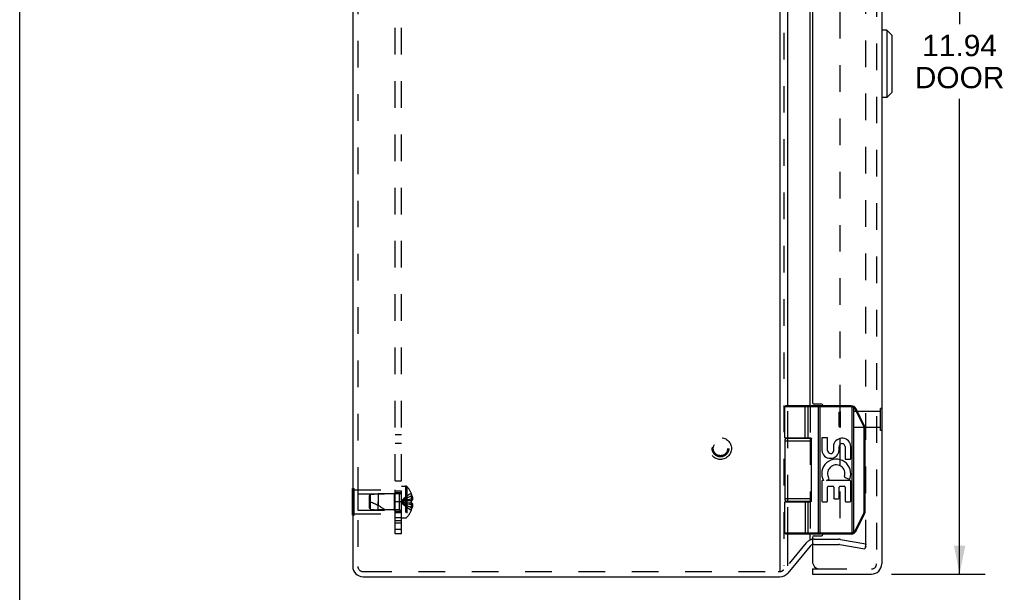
# Model space of a CAD drawing. Header units: inches. Extents: x 0 to 56.7, y 0 to 36.7.
# Tile 12 of 37: x 0 to 11.5, y 12.7 to 19.4. Entities that reach past the tile are written whole.
import ezdxf

# ---------------------------------------------------------------- set-up
doc = ezdxf.new("R2010")
doc.units = ezdxf.units.IN
doc.header["$LTSCALE"] = 3.116667
doc.header["$MEASUREMENT"] = 0
doc.linetypes.add('HIDDEN', pattern=[0.2, 0.1, -0.1])
doc.layers.get('0').update_dxf_attribs({"linetype": 'CONTINUOUS'})
for name, color, linetype in [('DEFAULT_2', 8, 'HIDDEN'), ('DIMENSIONS', 7, 'CONTINUOUS'), ('DOOR_ASSEMBLY', 7, 'CONTINUOUS'), ('SUBPANEL', 7, 'CONTINUOUS')]:
    doc.layers.add(name, color=color, linetype=linetype)
doc.styles.get("Standard").update_dxf_attribs({"font": 'arial.ttf'})
doc.dimstyles.new('DIMSTYLE_1', dxfattribs={"dimtxt": 0.25, "dimasz": 0.333333, "dimexe": 0.09, "dimexo": 0.07, "dimgap": 0.0375, "dimtad": 0, "dimtih": 1, "dimtoh": 1, "dimzin": 4, "dimdsep": 46, "dimtxsty": 'Standard', "dimblk": '_FILLED', "dimblk1": '_FILLED', "dimblk2": '_FILLED', "dimcen": 0.09, "dimadec": 3, "dimazin": 1, "dimtfac": 1, "dimtdec": 3, "dimtofl": 0, "dimtmove": 0, "dimatfit": 3, "dimldrblk": '_FILLED', "dimfxl": 0, "dimtolj": 1, "dimtzin": 4, "dimarcsym": 0})

# ---------------------------------------------------------------- blocks, each defined once
blk = doc.blocks.new('_FILLED')
at = {"color": 0, "linetype": 'ByBlock'}
blk.add_solid([(0, 0), (-1, 0.2), (-1, -0.2)], dxfattribs=at)
blk = doc.blocks.new('*D13')
at = {"layer": 'DIMENSIONS', "color": 2, "linetype": 'Continuous'}
for p, q in [((10.191, 24.859), (11.289, 24.859)), ((10.989, 24.859), (10.989, 19.355)), ((10.989, 12.919), (10.989, 18.48)), ((10.191, 12.919), (11.289, 12.919))]:
    blk.add_line(p, q, dxfattribs=at)
at = {"layer": 'DIMENSIONS', "color": 2, "linetype": 'Continuous', "xscale": 0.3333333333, "yscale": 0.3333333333, "zscale": 0.3333333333}
for p, rotation in [((10.989, 24.859), 90), ((10.989, 12.919), 270)]:
    blk.add_blockref('_FILLED', p, dxfattribs=dict(at, rotation=rotation))
at = {"layer": 'DIMENSIONS', "color": 2, "linetype": 'Continuous', "insert": (10.989, 19.23), "char_height": 0.25, "width": 1.04647, "attachment_point": 2, "line_spacing_factor": 0.9}
blk.add_mtext('11.94\\PDOOR', dxfattribs=at)

msp = doc.modelspace()

# ---------------------------------------------------------------- linework, layer by layer
at = {"color": 7, "linetype": 'Continuous'}
for p, q in [((0, 0), (0, 36.667)), ((3.89, 13.92), (3.894, 13.92)), ((3.89, 13.608), (3.89, 13.92)), ((3.89, 13.764), (3.894, 13.764)), ((3.89, 13.608), (3.894, 13.608))]:
    msp.add_line(p, q, dxfattribs=at)
at = {"color": 3, "linetype": 'Continuous'}
for p, q in [((8.887, 24.869), (8.887, 12.951)), ((3.894, 24.769), (3.894, 13.009)), ((8.979, 14.889), (8.979, 22.889)), ((9.241, 14.889), (9.241, 22.889)), ((8.979, 14.509), (8.979, 14.514)), ((9.241, 14.509), (9.241, 14.514)), ((8.979, 13.764), (8.979, 13.769)), ((9.241, 13.764), (9.241, 13.769)), ((8.979, 13.015), (8.979, 13.389)), ((9.241, 13.328), (9.241, 13.389)), ((9.241, 13.245), (8.979, 12.932)), ((4.014, 12.889), (8.887, 12.889))]:
    msp.add_line(p, q, dxfattribs=at)
for centre, radius, start, end in [((9.287, 13.207), 0.06, 108.8115, 140), ((4.014, 13.009), 0.12, 180, 270), ((8.887, 13.009), 0.12, 270, 320)]:
    msp.add_arc(centre, radius, start, end, dxfattribs=at)
at = {"layer": 'DEFAULT_2', "color": 8, "linetype": 'HIDDEN'}
for p, q in [((3.954, 24.769), (3.954, 13.009)), ((8.933, 24.864), (8.933, 13.015)), ((9.894, 13.243), (9.894, 24.535)), ((9.587, 24.484), (9.587, 13.338)), ((8.979, 14.514), (8.979, 14.889)), ((9.241, 14.889), (9.241, 14.514)), ((8.979, 13.769), (8.979, 14.509)), ((9.241, 14.509), (9.241, 13.769)), ((4.465, 13.95), (4.511, 13.95)), ((4.465, 13.577), (4.465, 13.95)), ((4.511, 13.95), (4.511, 13.577)), ((4.526, 13.944), (4.526, 13.584)), ((3.894, 13.92), (3.911, 13.92)), ((3.911, 13.608), (3.911, 13.92)), ((3.911, 13.904), (4.39, 13.904)), ((3.952, 13.859), (4.38, 13.859)), ((3.952, 13.859), (3.952, 13.669)), ((4.09, 13.838), (4.1, 13.849)), ((4.09, 13.69), (4.09, 13.838)), ((4.1, 13.849), (4.19, 13.858)), ((4.1, 13.679), (4.1, 13.849)), ((4.436, 13.858), (4.19, 13.858)), ((4.19, 13.858), (4.19, 13.764)), ((4.38, 13.859), (4.39, 13.869)), ((4.38, 13.859), (4.38, 13.669)), ((4.39, 13.624), (4.39, 13.904)), ((4.436, 13.858), (4.436, 13.67)), ((4.578, 13.863), (4.578, 13.862)), ((4.578, 13.863), (4.578, 13.863)), ((4.578, 13.862), (4.578, 13.779)), ((4.578, 13.832), (4.588, 13.832)), ((3.894, 13.764), (3.911, 13.764)), ((4.19, 13.764), (4.19, 13.722)), ((4.19, 13.67), (4.19, 13.764)), ((4.513, 13.773), (4.493, 13.77)), ((4.534, 13.775), (4.513, 13.773)), ((4.556, 13.777), (4.534, 13.775)), ((4.578, 13.779), (4.555, 13.777)), ((4.578, 13.748), (4.555, 13.751)), ((4.578, 13.799), (4.593, 13.799)), ((4.578, 13.779), (4.588, 13.779)), ((4.578, 13.779), (4.578, 13.779)), ((4.578, 13.777), (4.578, 13.779)), ((4.578, 13.761), (4.578, 13.764)), ((4.578, 13.749), (4.578, 13.751)), ((4.578, 13.748), (4.578, 13.749)), ((4.588, 13.748), (4.578, 13.748)), ((4.578, 13.748), (4.578, 13.666)), ((4.578, 13.729), (4.593, 13.729)), ((8.979, 13.389), (8.979, 13.764)), ((9.241, 13.764), (9.241, 13.389)), ((3.894, 13.608), (3.911, 13.608)), ((3.911, 13.624), (4.39, 13.624)), ((3.952, 13.669), (4.38, 13.669)), ((4.09, 13.69), (4.1, 13.679)), ((4.1, 13.679), (4.19, 13.67)), ((4.436, 13.67), (4.19, 13.67)), ((4.38, 13.669), (4.39, 13.659)), ((4.578, 13.695), (4.588, 13.695)), ((4.578, 13.666), (4.578, 13.665)), ((4.578, 13.665), (4.578, 13.664)), ((4.465, 13.577), (4.511, 13.577)), ((9.196, 13.284), (8.933, 12.97)), ((9.287, 13.327), (9.576, 13.327)), ((9.287, 13.267), (9.576, 13.267)), ((9.587, 13.266), (9.883, 13.213)), ((9.597, 13.325), (9.894, 13.272)), ((9.894, 13.272), (9.883, 13.213)), ((4.014, 12.949), (4.04, 12.949)), ((4.04, 12.949), (8.867, 12.949)), ((8.867, 12.949), (8.887, 12.949))]:
    msp.add_line(p, q, dxfattribs=at)
for points in [[(4.578, 13.863), (4.555, 13.85), (4.534, 13.835), (4.513, 13.819), (4.493, 13.802), (4.473, 13.783), (4.454, 13.764)], [(4.578, 13.832), (4.556, 13.823), (4.534, 13.813), (4.513, 13.802), (4.493, 13.79), (4.473, 13.777), (4.454, 13.764)], [(4.588, 13.832), (4.589, 13.828), (4.59, 13.824), (4.591, 13.82), (4.591, 13.816), (4.592, 13.811), (4.592, 13.807), (4.593, 13.803), (4.593, 13.799)], [(4.578, 13.799), (4.556, 13.794), (4.534, 13.789), (4.513, 13.783), (4.493, 13.777), (4.473, 13.771), (4.454, 13.764)], [(4.493, 13.77), (4.473, 13.767), (4.454, 13.764)], [(4.493, 13.77), (4.473, 13.767), (4.454, 13.764)], [(4.556, 13.751), (4.534, 13.753), (4.513, 13.755), (4.493, 13.758), (4.473, 13.761), (4.454, 13.764)], [(4.534, 13.753), (4.513, 13.755), (4.493, 13.758), (4.473, 13.761), (4.454, 13.764)], [(4.578, 13.729), (4.556, 13.734), (4.534, 13.739), (4.513, 13.745), (4.493, 13.751), (4.473, 13.757), (4.454, 13.764)], [(4.578, 13.695), (4.556, 13.705), (4.534, 13.715), (4.513, 13.726), (4.493, 13.738), (4.473, 13.751), (4.454, 13.764)], [(4.578, 13.665), (4.555, 13.678), (4.534, 13.693), (4.513, 13.709), (4.493, 13.726), (4.473, 13.745), (4.454, 13.764)], [(4.578, 13.779), (4.578, 13.777), (4.578, 13.774), (4.578, 13.772), (4.578, 13.769), (4.578, 13.767), (4.578, 13.764)], [(4.578, 13.769), (4.578, 13.772), (4.578, 13.774)], [(4.578, 13.764), (4.578, 13.761), (4.578, 13.759), (4.578, 13.756), (4.578, 13.754), (4.578, 13.751), (4.578, 13.749)], [(4.578, 13.754), (4.578, 13.756), (4.578, 13.759)], [(4.593, 13.799), (4.593, 13.797), (4.592, 13.794), (4.592, 13.792), (4.591, 13.789), (4.591, 13.787), (4.59, 13.785), (4.589, 13.782), (4.588, 13.779)], [(4.588, 13.748), (4.589, 13.746), (4.59, 13.743), (4.591, 13.741), (4.591, 13.738), (4.592, 13.736), (4.592, 13.734), (4.593, 13.731), (4.593, 13.729)], [(4.593, 13.729), (4.593, 13.725), (4.592, 13.721), (4.592, 13.717), (4.591, 13.712), (4.591, 13.708), (4.59, 13.704), (4.589, 13.7), (4.588, 13.695)], [(9.894, 13.243), (9.894, 13.242), (9.894, 13.242), (9.894, 13.241), (9.893, 13.24), (9.893, 13.24), (9.893, 13.239), (9.893, 13.239), (9.892, 13.238), (9.892, 13.238), (9.892, 13.237), (9.891, 13.237), (9.891, 13.236), (9.89, 13.236), (9.89, 13.236), (9.889, 13.235), (9.888, 13.235), (9.888, 13.235), (9.887, 13.235), (9.887, 13.235), (9.886, 13.235)], [(9.886, 13.235), (9.886, 13.235), (9.885, 13.235), (9.885, 13.235)]]:
    msp.add_lwpolyline(points, dxfattribs=at)
for radius in [0.128, 0.0981, 0.094, 0.084]:
    msp.add_circle((8.193, 14.389), radius, dxfattribs=at)
for centre, radius, start, end in [((4.511, 13.93), 0.02, 43.5138, 90), ((4.336, 13.764), 0.262, 22.3613, 43.5138), ((4.436, 13.886), 0.0282, 270, 360), ((4.336, 13.764), 0.261, 15.1941, 22.0894), ((3.919, 13.219), 0.571, 52.1862, 72.6646), ((4.436, 13.642), 0.0282, 0, 90), ((4.336, 13.764), 0.262, 316.4862, 337.6387), ((4.336, 13.764), 0.261, 337.9106, 344.8059), ((4.511, 13.597), 0.02, 270, 316.4862), ((9.287, 13.207), 0.12, 90, 140), ((9.287, 13.207), 0.06, 90, 108.8115), ((9.576, 13.207), 0.12, 80, 90), ((9.576, 13.207), 0.06, 80, 90), ((4.014, 13.009), 0.06, 180, 270), ((8.887, 13.009), 0.06, 270, 320)]:
    msp.add_arc(centre, radius, start, end, dxfattribs=at)
at = {"layer": 'DOOR_ASSEMBLY', "color": 8, "linetype": 'HIDDEN'}
for p, q in [((10.018, 24.739), (10.018, 13.039)), ((10.078, 14.857), (10.064, 14.857)), ((10.064, 14.601), (10.064, 14.857)), ((9.582, 14.813), (9.592, 14.823)), ((9.582, 14.645), (9.582, 14.813)), ((10.064, 14.823), (9.592, 14.823)), ((9.592, 14.823), (9.592, 14.635)), ((9.582, 14.645), (9.592, 14.635)), ((10.064, 14.635), (9.592, 14.635)), ((10.078, 14.601), (10.064, 14.601)), ((9.358, 12.979), (9.958, 12.979))]:
    msp.add_line(p, q, dxfattribs=at)
at = {"layer": 'DOOR_ASSEMBLY', "color": 3, "linetype": 'Continuous'}
for p, q in [((10.078, 24.739), (10.078, 13.039)), ((9.268, 22.849), (9.268, 14.929)), ((9.373, 14.909), (9.288, 14.909)), ((9.288, 13.369), (9.373, 13.369)), ((9.268, 13.349), (9.268, 13.069)), ((9.268, 12.919), (9.958, 12.919))]:
    msp.add_line(p, q, dxfattribs=at)
at = {"layer": 'DOOR_ASSEMBLY', "color": 7, "linetype": 'Continuous'}
for p, q in [((10.137, 19.283), (10.078, 19.283)), ((10.196, 19.224), (10.137, 19.283)), ((10.137, 19.283), (10.137, 18.495)), ((10.196, 19.224), (10.196, 18.554)), ((10.196, 18.554), (10.137, 18.495)), ((10.137, 18.495), (10.078, 18.495)), ((9.722, 14.876), (8.945, 14.876)), ((8.945, 14.514), (8.945, 14.876)), ((9.722, 14.889), (8.958, 14.889)), ((9.176, 14.889), (9.175, 14.889)), ((9.176, 14.889), (9.176, 14.889)), ((9.176, 14.889), (9.176, 14.889)), ((9.176, 14.889), (9.176, 14.889)), ((9.182, 14.514), (9.182, 14.876)), ((9.182, 14.514), (9.182, 14.876)), ((9.218, 14.514), (9.218, 14.876)), ((9.338, 14.884), (9.338, 14.885)), ((9.338, 14.884), (9.338, 14.884)), ((9.338, 14.883), (9.338, 14.883)), ((9.338, 14.883), (9.338, 14.883)), ((9.338, 14.882), (9.338, 14.883)), ((9.338, 14.882), (9.338, 14.882)), ((9.338, 14.881), (9.338, 14.882)), ((9.338, 14.881), (9.338, 14.881)), ((9.339, 14.881), (9.338, 14.881)), ((9.339, 14.88), (9.339, 14.881)), ((9.339, 14.88), (9.339, 14.88)), ((9.339, 14.879), (9.339, 14.88)), ((9.339, 14.879), (9.339, 14.879)), ((9.339, 14.879), (9.339, 14.879)), ((9.339, 14.878), (9.339, 14.879)), ((9.339, 14.878), (9.339, 14.878)), ((9.339, 14.877), (9.339, 14.878)), ((9.339, 14.877), (9.339, 14.877)), ((9.339, 14.876), (9.339, 14.877)), ((9.339, 13.402), (9.339, 14.876)), ((9.358, 13.389), (9.358, 14.889)), ((9.722, 14.876), (9.722, 14.889)), ((9.734, 14.875), (9.738, 14.887)), ((9.734, 13.403), (9.734, 14.875)), ((9.752, 14.869), (9.753, 14.869)), ((9.752, 14.868), (9.752, 14.869)), ((9.752, 13.41), (9.752, 14.868)), ((9.752, 14.868), (9.752, 14.868)), ((9.753, 14.87), (9.754, 14.871)), ((9.753, 14.87), (9.753, 14.87)), ((9.753, 14.869), (9.753, 14.87)), ((9.754, 14.872), (9.755, 14.872)), ((9.754, 14.872), (9.754, 14.872)), ((9.754, 14.871), (9.754, 14.872)), ((9.754, 14.871), (9.754, 14.871)), ((9.754, 14.871), (9.754, 14.871)), ((9.755, 14.874), (9.756, 14.874)), ((9.755, 14.874), (9.755, 14.874)), ((9.755, 14.873), (9.755, 14.874)), ((9.755, 14.873), (9.755, 14.873)), ((9.755, 14.873), (9.755, 14.873)), ((9.755, 14.872), (9.755, 14.873)), ((9.756, 14.875), (9.756, 14.875)), ((9.756, 14.875), (9.756, 14.875)), ((9.756, 14.875), (9.756, 14.875)), ((9.756, 14.874), (9.756, 14.875)), ((9.771, 14.85), (9.772, 14.85)), ((9.772, 14.85), (9.773, 14.851)), ((9.773, 14.851), (9.774, 14.851)), ((9.773, 14.851), (9.773, 14.851)), ((9.774, 14.852), (9.775, 14.852)), ((9.774, 14.851), (9.774, 14.852)), ((9.775, 14.852), (9.776, 14.852)), ((9.775, 14.852), (9.775, 14.852)), ((9.776, 14.853), (9.777, 14.853)), ((9.776, 14.853), (9.776, 14.853)), ((9.776, 14.853), (9.776, 14.853)), ((9.776, 14.853), (9.776, 14.853)), ((9.776, 14.852), (9.776, 14.853)), ((9.777, 14.853), (9.777, 14.853)), ((9.777, 14.853), (9.777, 14.853)), ((9.879, 14.652), (9.778, 14.854)), ((10.082, 14.857), (10.078, 14.857)), ((10.082, 14.601), (10.082, 14.857)), ((9.87, 14.646), (9.769, 14.849)), ((9.769, 14.849), (9.77, 14.849)), ((9.769, 14.849), (9.769, 14.849)), ((9.77, 14.849), (9.771, 14.85)), ((9.771, 14.85), (9.771, 14.85)), ((9.87, 14.647), (9.871, 14.647)), ((9.87, 14.646), (9.87, 14.647)), ((9.871, 14.647), (9.872, 14.647)), ((9.872, 14.648), (9.873, 14.648)), ((9.872, 14.647), (9.872, 14.648)), ((9.873, 14.648), (9.874, 14.649)), ((9.874, 14.649), (9.875, 14.649)), ((9.875, 14.649), (9.876, 14.65)), ((9.875, 14.649), (9.875, 14.649)), ((9.875, 14.649), (9.875, 14.649)), ((9.875, 14.624), (9.886, 14.624)), ((9.875, 13.654), (9.875, 14.624)), ((9.876, 14.65), (9.877, 14.65)), ((9.876, 14.65), (9.876, 14.65)), ((9.877, 14.651), (9.878, 14.651)), ((9.877, 14.65), (9.877, 14.651)), ((9.877, 14.65), (9.877, 14.65)), ((9.877, 14.65), (9.877, 14.65)), ((9.878, 14.651), (9.878, 14.651)), ((9.878, 14.651), (9.878, 14.651)), ((9.878, 14.651), (9.878, 14.651)), ((9.886, 13.654), (9.886, 14.624)), ((8.975, 14.509), (9.254, 14.509)), ((9.025, 14.514), (9.025, 14.509)), ((9.181, 14.514), (9.181, 14.509)), ((9.377, 14.507), (9.377, 14.365)), ((9.437, 14.515), (9.385, 14.515)), ((9.446, 14.365), (9.446, 14.507)), ((10.082, 14.601), (10.078, 14.601)), ((8.945, 14.479), (9.256, 14.479)), ((8.945, 14.479), (8.945, 13.799)), ((9.256, 13.774), (9.256, 14.504)), ((9.516, 14.433), (9.516, 14.358)), ((9.581, 14.367), (9.581, 14.409)), ((9.65, 14.412), (9.65, 14.272)), ((9.717, 14.272), (9.717, 14.412)), ((9.658, 14.264), (9.709, 14.264)), ((9.651, 14.049), (9.696, 14.029)), ((9.377, 14.006), (9.377, 13.774)), ((9.397, 14.014), (9.385, 14.014)), ((9.434, 14.014), (9.46, 14.032)), ((9.709, 14.014), (9.434, 14.014)), ((9.446, 13.774), (9.446, 13.938)), ((9.454, 13.947), (9.509, 13.947)), ((9.517, 13.938), (9.517, 13.809)), ((9.581, 13.809), (9.581, 13.938)), ((9.589, 13.947), (9.641, 13.947)), ((9.65, 13.938), (9.65, 13.774)), ((9.717, 13.774), (9.717, 14.006)), ((9.256, 13.799), (8.945, 13.799)), ((8.945, 13.764), (9.236, 13.764)), ((8.945, 13.402), (8.945, 13.764)), ((9.254, 13.769), (8.975, 13.769)), ((9.025, 13.769), (9.025, 13.764)), ((9.181, 13.769), (9.181, 13.764)), ((9.218, 13.402), (9.218, 13.764)), ((9.385, 13.766), (9.437, 13.766)), ((9.525, 13.8), (9.572, 13.8)), ((9.658, 13.766), (9.709, 13.766)), ((9.769, 13.429), (9.87, 13.632)), ((9.778, 13.424), (9.879, 13.626)), ((9.87, 13.632), (9.871, 13.631)), ((9.871, 13.631), (9.871, 13.631)), ((9.871, 13.631), (9.872, 13.63)), ((9.872, 13.63), (9.873, 13.63)), ((9.873, 13.63), (9.874, 13.63)), ((9.874, 13.63), (9.874, 13.629)), ((9.874, 13.629), (9.875, 13.629)), ((9.875, 13.654), (9.886, 13.654)), ((9.875, 13.629), (9.875, 13.629)), ((9.875, 13.629), (9.876, 13.628)), ((9.876, 13.628), (9.876, 13.628)), ((9.876, 13.628), (9.876, 13.628)), ((9.876, 13.628), (9.877, 13.628)), ((9.877, 13.628), (9.877, 13.628)), ((9.877, 13.628), (9.877, 13.628)), ((9.877, 13.628), (9.877, 13.627)), ((9.877, 13.627), (9.878, 13.627)), ((9.878, 13.627), (9.878, 13.627)), ((9.878, 13.627), (9.878, 13.627)), ((8.945, 13.402), (9.722, 13.402)), ((8.958, 13.389), (9.722, 13.389)), ((9.176, 13.389), (9.175, 13.389)), ((9.176, 13.389), (9.176, 13.389)), ((9.176, 13.389), (9.176, 13.389)), ((9.176, 13.389), (9.176, 13.389)), ((9.176, 13.389), (9.176, 13.389)), ((9.339, 13.397), (9.338, 13.397)), ((9.338, 13.397), (9.338, 13.397)), ((9.338, 13.397), (9.338, 13.396)), ((9.338, 13.396), (9.338, 13.395)), ((9.338, 13.395), (9.338, 13.395)), ((9.338, 13.395), (9.338, 13.394)), ((9.338, 13.394), (9.338, 13.394)), ((9.338, 13.394), (9.338, 13.394)), ((9.339, 13.402), (9.339, 13.402)), ((9.339, 13.402), (9.339, 13.401)), ((9.339, 13.401), (9.339, 13.401)), ((9.339, 13.401), (9.339, 13.4)), ((9.339, 13.4), (9.339, 13.4)), ((9.339, 13.4), (9.339, 13.399)), ((9.339, 13.399), (9.339, 13.399)), ((9.339, 13.399), (9.339, 13.399)), ((9.339, 13.399), (9.339, 13.398)), ((9.339, 13.398), (9.339, 13.398)), ((9.339, 13.398), (9.339, 13.397)), ((9.722, 13.402), (9.722, 13.389)), ((9.734, 13.403), (9.738, 13.391)), ((9.752, 13.41), (9.752, 13.41)), ((9.752, 13.41), (9.752, 13.409)), ((9.752, 13.409), (9.753, 13.409)), ((9.753, 13.409), (9.753, 13.408)), ((9.753, 13.408), (9.753, 13.408)), ((9.753, 13.408), (9.754, 13.407)), ((9.754, 13.407), (9.754, 13.407)), ((9.754, 13.407), (9.754, 13.406)), ((9.754, 13.406), (9.754, 13.406)), ((9.754, 13.406), (9.754, 13.406)), ((9.754, 13.406), (9.755, 13.405)), ((9.755, 13.405), (9.755, 13.405)), ((9.755, 13.405), (9.755, 13.405)), ((9.755, 13.405), (9.755, 13.404)), ((9.755, 13.404), (9.755, 13.404)), ((9.755, 13.404), (9.756, 13.404)), ((9.756, 13.404), (9.756, 13.404)), ((9.756, 13.404), (9.756, 13.403)), ((9.756, 13.403), (9.756, 13.403)), ((9.769, 13.429), (9.769, 13.429)), ((9.769, 13.429), (9.77, 13.428)), ((9.77, 13.428), (9.771, 13.428)), ((9.771, 13.428), (9.772, 13.428)), ((9.772, 13.428), (9.772, 13.427)), ((9.772, 13.427), (9.773, 13.427)), ((9.773, 13.427), (9.774, 13.427)), ((9.774, 13.427), (9.774, 13.426)), ((9.774, 13.426), (9.774, 13.426)), ((9.774, 13.426), (9.775, 13.426)), ((9.775, 13.426), (9.775, 13.426)), ((9.775, 13.426), (9.776, 13.426)), ((9.776, 13.426), (9.776, 13.425)), ((9.776, 13.425), (9.776, 13.425)), ((9.776, 13.425), (9.776, 13.425)), ((9.776, 13.425), (9.776, 13.425)), ((9.776, 13.425), (9.777, 13.425)), ((9.777, 13.425), (9.777, 13.425)), ((9.268, 12.979), (9.358, 12.979)), ((9.268, 12.979), (9.268, 12.919))]:
    msp.add_line(p, q, dxfattribs=at)
for points in [[(9.182, 14.876), (9.182, 14.876), (9.182, 14.877), (9.182, 14.877), (9.182, 14.877), (9.182, 14.877), (9.182, 14.878), (9.182, 14.878), (9.182, 14.878), (9.182, 14.878), (9.182, 14.878), (9.182, 14.879), (9.182, 14.879), (9.182, 14.879), (9.182, 14.879), (9.182, 14.879), (9.182, 14.88), (9.182, 14.88), (9.182, 14.88), (9.182, 14.88), (9.182, 14.88), (9.182, 14.881), (9.181, 14.881), (9.181, 14.881), (9.181, 14.881), (9.181, 14.881), (9.181, 14.882), (9.181, 14.882), (9.181, 14.882), (9.181, 14.882), (9.181, 14.882), (9.181, 14.883), (9.181, 14.883), (9.181, 14.883), (9.181, 14.883), (9.181, 14.883), (9.181, 14.884), (9.181, 14.884), (9.181, 14.884), (9.181, 14.884), (9.18, 14.884), (9.18, 14.884), (9.18, 14.885), (9.18, 14.885), (9.18, 14.885), (9.18, 14.885), (9.18, 14.885), (9.18, 14.885), (9.18, 14.885), (9.18, 14.886), (9.18, 14.886), (9.18, 14.886), (9.18, 14.886), (9.179, 14.886), (9.179, 14.886), (9.179, 14.886), (9.179, 14.887), (9.179, 14.887), (9.179, 14.887), (9.179, 14.887), (9.179, 14.887), (9.179, 14.887), (9.179, 14.887), (9.179, 14.887), (9.178, 14.888), (9.178, 14.888), (9.178, 14.888), (9.178, 14.888), (9.178, 14.888), (9.178, 14.888), (9.178, 14.888), (9.178, 14.888), (9.178, 14.888), (9.178, 14.888), (9.177, 14.888), (9.177, 14.888), (9.177, 14.888), (9.177, 14.889), (9.177, 14.889), (9.177, 14.889), (9.177, 14.889), (9.177, 14.889), (9.177, 14.889), (9.177, 14.889), (9.176, 14.889), (9.176, 14.889), (9.176, 14.889), (9.176, 14.889), (9.176, 14.889)], [(9.182, 14.876), (9.182, 14.876), (9.182, 14.877), (9.182, 14.877), (9.182, 14.877), (9.182, 14.877), (9.182, 14.878), (9.182, 14.878), (9.182, 14.878), (9.182, 14.878), (9.182, 14.878), (9.182, 14.879), (9.182, 14.879), (9.182, 14.879), (9.182, 14.879), (9.182, 14.879), (9.182, 14.88), (9.182, 14.88), (9.182, 14.88), (9.182, 14.88), (9.182, 14.88), (9.182, 14.881), (9.182, 14.881), (9.181, 14.881), (9.181, 14.881), (9.181, 14.881), (9.181, 14.882), (9.181, 14.882), (9.181, 14.882), (9.181, 14.882), (9.181, 14.882), (9.181, 14.883), (9.181, 14.883), (9.181, 14.883), (9.181, 14.883), (9.181, 14.883), (9.181, 14.884), (9.181, 14.884), (9.181, 14.884), (9.181, 14.884), (9.181, 14.884), (9.18, 14.884), (9.18, 14.885), (9.18, 14.885), (9.18, 14.885), (9.18, 14.885), (9.18, 14.885), (9.18, 14.885), (9.18, 14.885), (9.18, 14.886), (9.18, 14.886), (9.18, 14.886), (9.18, 14.886), (9.18, 14.886), (9.179, 14.886), (9.179, 14.886), (9.179, 14.887), (9.179, 14.887), (9.179, 14.887), (9.179, 14.887), (9.179, 14.887), (9.179, 14.887), (9.179, 14.887), (9.179, 14.887), (9.178, 14.888), (9.178, 14.888), (9.178, 14.888), (9.178, 14.888), (9.178, 14.888), (9.178, 14.888), (9.178, 14.888), (9.178, 14.888), (9.178, 14.888), (9.178, 14.888), (9.177, 14.888), (9.177, 14.888), (9.177, 14.888), (9.177, 14.889), (9.177, 14.889), (9.177, 14.889), (9.177, 14.889), (9.177, 14.889), (9.177, 14.889), (9.177, 14.889), (9.176, 14.889), (9.176, 14.889), (9.176, 14.889), (9.176, 14.889), (9.176, 14.889), (9.176, 14.889)], [(9.218, 14.876), (9.218, 14.876), (9.218, 14.876), (9.218, 14.877), (9.218, 14.877), (9.218, 14.877), (9.218, 14.877), (9.218, 14.878), (9.218, 14.878), (9.218, 14.878), (9.218, 14.878), (9.218, 14.878), (9.218, 14.879), (9.218, 14.879), (9.218, 14.879), (9.218, 14.879), (9.218, 14.879), (9.218, 14.88), (9.218, 14.88), (9.217, 14.88), (9.217, 14.88), (9.217, 14.88), (9.217, 14.881), (9.217, 14.881), (9.217, 14.881), (9.217, 14.881), (9.217, 14.881), (9.217, 14.882), (9.217, 14.882), (9.217, 14.882), (9.217, 14.882), (9.217, 14.882), (9.217, 14.883), (9.216, 14.883), (9.216, 14.883), (9.216, 14.883), (9.216, 14.883), (9.216, 14.884), (9.216, 14.884), (9.216, 14.884), (9.216, 14.884), (9.216, 14.884), (9.216, 14.884), (9.216, 14.885), (9.215, 14.885), (9.215, 14.885), (9.215, 14.885), (9.215, 14.885), (9.215, 14.885), (9.215, 14.885), (9.215, 14.886), (9.215, 14.886), (9.214, 14.886), (9.214, 14.886), (9.214, 14.886), (9.214, 14.886), (9.214, 14.886), (9.214, 14.887), (9.214, 14.887), (9.214, 14.887), (9.213, 14.887), (9.213, 14.887), (9.213, 14.887), (9.213, 14.887), (9.213, 14.887), (9.213, 14.888), (9.213, 14.888), (9.212, 14.888), (9.212, 14.888), (9.212, 14.888), (9.212, 14.888), (9.212, 14.888), (9.212, 14.888), (9.211, 14.888), (9.211, 14.888), (9.211, 14.888), (9.211, 14.888), (9.211, 14.888), (9.211, 14.889), (9.211, 14.889), (9.21, 14.889), (9.21, 14.889), (9.21, 14.889), (9.21, 14.889), (9.21, 14.889), (9.21, 14.889), (9.209, 14.889), (9.209, 14.889), (9.209, 14.889), (9.209, 14.889), (9.209, 14.889), (9.209, 14.889), (9.208, 14.889), (9.208, 14.889), (9.208, 14.889)], [(9.338, 14.885), (9.338, 14.885), (9.338, 14.885), (9.338, 14.885), (9.338, 14.885), (9.338, 14.885), (9.338, 14.885), (9.338, 14.886), (9.338, 14.886), (9.338, 14.886), (9.338, 14.886), (9.338, 14.886), (9.338, 14.886), (9.338, 14.886), (9.338, 14.887), (9.338, 14.887), (9.338, 14.887), (9.338, 14.887), (9.338, 14.887), (9.338, 14.887), (9.338, 14.887), (9.338, 14.887), (9.338, 14.888), (9.338, 14.888), (9.338, 14.888), (9.337, 14.888), (9.337, 14.888), (9.337, 14.888), (9.337, 14.888), (9.337, 14.888), (9.337, 14.888), (9.337, 14.888), (9.337, 14.888), (9.337, 14.888), (9.337, 14.888), (9.337, 14.889), (9.337, 14.889), (9.337, 14.889), (9.337, 14.889), (9.337, 14.889), (9.337, 14.889), (9.337, 14.889), (9.337, 14.889), (9.337, 14.889), (9.337, 14.889), (9.337, 14.889), (9.337, 14.889), (9.337, 14.889), (9.337, 14.889), (9.337, 14.889), (9.337, 14.889), (9.337, 14.889)], [(9.338, 14.883), (9.338, 14.884), (9.338, 14.884)], [(9.752, 14.868), (9.751, 14.868), (9.751, 14.868), (9.75, 14.869), (9.75, 14.869), (9.749, 14.869), (9.749, 14.869), (9.748, 14.87), (9.748, 14.87), (9.747, 14.87), (9.747, 14.87), (9.746, 14.871), (9.745, 14.871), (9.745, 14.871), (9.744, 14.871), (9.744, 14.872), (9.743, 14.872), (9.743, 14.872), (9.742, 14.872), (9.742, 14.872), (9.741, 14.873), (9.741, 14.873), (9.74, 14.873), (9.739, 14.873), (9.739, 14.873), (9.738, 14.874), (9.738, 14.874), (9.737, 14.874), (9.737, 14.874), (9.736, 14.874), (9.736, 14.874), (9.735, 14.874), (9.734, 14.875)], [(9.769, 14.849), (9.768, 14.849), (9.768, 14.85), (9.768, 14.85), (9.768, 14.851), (9.767, 14.851), (9.767, 14.851), (9.767, 14.852), (9.766, 14.852), (9.766, 14.853), (9.766, 14.853), (9.766, 14.854), (9.765, 14.854), (9.765, 14.855), (9.765, 14.855), (9.764, 14.855), (9.764, 14.856), (9.764, 14.856), (9.763, 14.857), (9.763, 14.857), (9.763, 14.858), (9.762, 14.858), (9.762, 14.858), (9.762, 14.859), (9.761, 14.859), (9.761, 14.86), (9.761, 14.86), (9.76, 14.86), (9.76, 14.861), (9.76, 14.861), (9.759, 14.862), (9.759, 14.862), (9.758, 14.862), (9.758, 14.863), (9.758, 14.863), (9.757, 14.863), (9.757, 14.864), (9.756, 14.864), (9.756, 14.864), (9.756, 14.865), (9.755, 14.865), (9.755, 14.865), (9.754, 14.866), (9.754, 14.866), (9.753, 14.866), (9.753, 14.867), (9.753, 14.867), (9.752, 14.867), (9.752, 14.868)], [(9.756, 14.875), (9.756, 14.875), (9.756, 14.876), (9.756, 14.876), (9.756, 14.876), (9.756, 14.876), (9.757, 14.876), (9.757, 14.876), (9.757, 14.876), (9.757, 14.876), (9.757, 14.876), (9.757, 14.877), (9.757, 14.877), (9.757, 14.877), (9.757, 14.877), (9.757, 14.877), (9.757, 14.877), (9.757, 14.877), (9.757, 14.877), (9.757, 14.877), (9.757, 14.877), (9.757, 14.878), (9.757, 14.878), (9.757, 14.878), (9.757, 14.878), (9.757, 14.878), (9.757, 14.878), (9.757, 14.878), (9.757, 14.878), (9.757, 14.878), (9.757, 14.878), (9.757, 14.878), (9.757, 14.878), (9.757, 14.878), (9.757, 14.878), (9.757, 14.878), (9.757, 14.878), (9.757, 14.878), (9.757, 14.878), (9.757, 14.878), (9.757, 14.878), (9.757, 14.878), (9.757, 14.878), (9.757, 14.879)], [(9.777, 14.853), (9.777, 14.853), (9.777, 14.853), (9.777, 14.854), (9.777, 14.854), (9.777, 14.854), (9.778, 14.854), (9.778, 14.854), (9.778, 14.854), (9.778, 14.854), (9.778, 14.854), (9.778, 14.854), (9.778, 14.854), (9.778, 14.854), (9.778, 14.854), (9.778, 14.854), (9.778, 14.854), (9.778, 14.854), (9.778, 14.854), (9.778, 14.854), (9.778, 14.854), (9.778, 14.854), (9.778, 14.854), (9.778, 14.854), (9.778, 14.854), (9.778, 14.854), (9.778, 14.854), (9.778, 14.854), (9.778, 14.854), (9.778, 14.854), (9.778, 14.854)], [(9.875, 14.624), (9.875, 14.625), (9.875, 14.625), (9.875, 14.626), (9.875, 14.626), (9.875, 14.627), (9.875, 14.628), (9.875, 14.628), (9.875, 14.629), (9.875, 14.629), (9.875, 14.63), (9.875, 14.63), (9.874, 14.631), (9.874, 14.631), (9.874, 14.632), (9.874, 14.632), (9.874, 14.633), (9.874, 14.633), (9.874, 14.634), (9.874, 14.635), (9.874, 14.635), (9.874, 14.636), (9.873, 14.636), (9.873, 14.637), (9.873, 14.637), (9.873, 14.638), (9.873, 14.638), (9.873, 14.639), (9.873, 14.639), (9.872, 14.64), (9.872, 14.64), (9.872, 14.641), (9.872, 14.641), (9.872, 14.642), (9.871, 14.642), (9.871, 14.643), (9.871, 14.643), (9.871, 14.644), (9.871, 14.644), (9.87, 14.645), (9.87, 14.645), (9.87, 14.646), (9.87, 14.646)], [(9.878, 14.651), (9.878, 14.651), (9.878, 14.651), (9.878, 14.651), (9.879, 14.651), (9.879, 14.651), (9.879, 14.651), (9.879, 14.651), (9.879, 14.652), (9.879, 14.652), (9.879, 14.652), (9.879, 14.652), (9.879, 14.652), (9.879, 14.652), (9.879, 14.652), (9.879, 14.652), (9.879, 14.652), (9.879, 14.652), (9.879, 14.652), (9.879, 14.652), (9.879, 14.652), (9.879, 14.652), (9.879, 14.652), (9.879, 14.652), (9.879, 14.652), (9.879, 14.652), (9.879, 14.652), (9.879, 14.652), (9.879, 14.652), (9.879, 14.652), (9.879, 14.652)], [(8.945, 14.514), (9.236, 14.514), (9.237, 14.514), (9.237, 14.514), (9.238, 14.514), (9.239, 14.514), (9.239, 14.514), (9.24, 14.514), (9.241, 14.514), (9.241, 14.514), (9.242, 14.514), (9.242, 14.514), (9.243, 14.514), (9.243, 14.513), (9.244, 14.513), (9.244, 14.513), (9.245, 14.513), (9.245, 14.513), (9.245, 14.513), (9.246, 14.513), (9.246, 14.513), (9.247, 14.513), (9.247, 14.513), (9.247, 14.513), (9.248, 14.513), (9.248, 14.512), (9.248, 14.512), (9.249, 14.512), (9.249, 14.512), (9.249, 14.512), (9.249, 14.512), (9.25, 14.512), (9.25, 14.512), (9.25, 14.511), (9.25, 14.511), (9.251, 14.511), (9.251, 14.511), (9.251, 14.511), (9.251, 14.511), (9.252, 14.511), (9.252, 14.511), (9.252, 14.511), (9.252, 14.51), (9.252, 14.51), (9.252, 14.51), (9.253, 14.51), (9.253, 14.51), (9.253, 14.51), (9.253, 14.51), (9.253, 14.51), (9.253, 14.509), (9.253, 14.509), (9.254, 14.509), (9.254, 14.509), (9.254, 14.509), (9.254, 14.509), (9.254, 14.509), (9.254, 14.509), (9.254, 14.508), (9.254, 14.508), (9.254, 14.508), (9.255, 14.508), (9.255, 14.508), (9.255, 14.508), (9.255, 14.508), (9.255, 14.508), (9.255, 14.508), (9.255, 14.507), (9.255, 14.507), (9.255, 14.507), (9.255, 14.507), (9.255, 14.507), (9.255, 14.507), (9.255, 14.507), (9.255, 14.507), (9.256, 14.506), (9.256, 14.506), (9.256, 14.506), (9.256, 14.506), (9.256, 14.506), (9.256, 14.506), (9.256, 14.506), (9.256, 14.506), (9.256, 14.506), (9.256, 14.505), (9.256, 14.505), (9.256, 14.505), (9.256, 14.505), (9.256, 14.505), (9.256, 14.505), (9.256, 14.505), (9.256, 14.505), (9.256, 14.505), (9.256, 14.505), (9.256, 14.504), (9.256, 14.504), (9.256, 14.504), (9.256, 14.504), (9.256, 14.504)], [(9.182, 13.764), (9.182, 13.402), (9.182, 13.402), (9.182, 13.401), (9.182, 13.401), (9.182, 13.401), (9.182, 13.401), (9.182, 13.4), (9.182, 13.4), (9.182, 13.4), (9.182, 13.4), (9.182, 13.4), (9.182, 13.399), (9.182, 13.399), (9.182, 13.399), (9.182, 13.399), (9.182, 13.399), (9.182, 13.398), (9.182, 13.398), (9.182, 13.398), (9.182, 13.398), (9.182, 13.398), (9.182, 13.397), (9.181, 13.397), (9.181, 13.397), (9.181, 13.397), (9.181, 13.397), (9.181, 13.396), (9.181, 13.396), (9.181, 13.396), (9.181, 13.396), (9.181, 13.396), (9.181, 13.395), (9.181, 13.395), (9.181, 13.395), (9.181, 13.395), (9.181, 13.395), (9.181, 13.394), (9.181, 13.394), (9.181, 13.394), (9.181, 13.394), (9.18, 13.394), (9.18, 13.394), (9.18, 13.393), (9.18, 13.393), (9.18, 13.393), (9.18, 13.393), (9.18, 13.393), (9.18, 13.393), (9.18, 13.393), (9.18, 13.392), (9.18, 13.392), (9.18, 13.392), (9.18, 13.392), (9.179, 13.392), (9.179, 13.392), (9.179, 13.392), (9.179, 13.391), (9.179, 13.391), (9.179, 13.391), (9.179, 13.391), (9.179, 13.391), (9.179, 13.391), (9.179, 13.391), (9.179, 13.391), (9.178, 13.39), (9.178, 13.39), (9.178, 13.39), (9.178, 13.39), (9.178, 13.39), (9.178, 13.39), (9.178, 13.39), (9.178, 13.39), (9.178, 13.39), (9.178, 13.39), (9.177, 13.39), (9.177, 13.39), (9.177, 13.39), (9.177, 13.389), (9.177, 13.389), (9.177, 13.389), (9.177, 13.389), (9.177, 13.389), (9.177, 13.389), (9.177, 13.389), (9.176, 13.389), (9.176, 13.389), (9.176, 13.389), (9.176, 13.389), (9.176, 13.389)], [(9.182, 13.764), (9.182, 13.402), (9.182, 13.402), (9.182, 13.401), (9.182, 13.401), (9.182, 13.401), (9.182, 13.401), (9.182, 13.4), (9.182, 13.4), (9.182, 13.4), (9.182, 13.4), (9.182, 13.4), (9.182, 13.399), (9.182, 13.399), (9.182, 13.399), (9.182, 13.399), (9.182, 13.399), (9.182, 13.398), (9.182, 13.398), (9.182, 13.398), (9.182, 13.398), (9.182, 13.398), (9.182, 13.397), (9.182, 13.397), (9.181, 13.397), (9.181, 13.397), (9.181, 13.397), (9.181, 13.396), (9.181, 13.396), (9.181, 13.396), (9.181, 13.396), (9.181, 13.396), (9.181, 13.395), (9.181, 13.395), (9.181, 13.395), (9.181, 13.395), (9.181, 13.395), (9.181, 13.394), (9.181, 13.394), (9.181, 13.394), (9.181, 13.394), (9.181, 13.394), (9.18, 13.394), (9.18, 13.393), (9.18, 13.393), (9.18, 13.393), (9.18, 13.393), (9.18, 13.393), (9.18, 13.393), (9.18, 13.393), (9.18, 13.392), (9.18, 13.392), (9.18, 13.392), (9.18, 13.392), (9.18, 13.392), (9.179, 13.392), (9.179, 13.392), (9.179, 13.391), (9.179, 13.391), (9.179, 13.391), (9.179, 13.391), (9.179, 13.391), (9.179, 13.391), (9.179, 13.391), (9.179, 13.391), (9.178, 13.39), (9.178, 13.39), (9.178, 13.39), (9.178, 13.39), (9.178, 13.39), (9.178, 13.39), (9.178, 13.39), (9.178, 13.39), (9.178, 13.39), (9.178, 13.39), (9.177, 13.39), (9.177, 13.39), (9.177, 13.39), (9.177, 13.389), (9.177, 13.389), (9.177, 13.389), (9.177, 13.389), (9.177, 13.389), (9.177, 13.389), (9.177, 13.389), (9.176, 13.389), (9.176, 13.389), (9.176, 13.389), (9.176, 13.389), (9.176, 13.389)], [(9.256, 13.774), (9.256, 13.774), (9.256, 13.774), (9.256, 13.774), (9.256, 13.774), (9.256, 13.773), (9.256, 13.773), (9.256, 13.773), (9.256, 13.773), (9.256, 13.773), (9.256, 13.773), (9.256, 13.773), (9.256, 13.773), (9.256, 13.773), (9.256, 13.772), (9.256, 13.772), (9.256, 13.772), (9.256, 13.772), (9.256, 13.772), (9.256, 13.772), (9.256, 13.772), (9.256, 13.772), (9.256, 13.772), (9.256, 13.772), (9.255, 13.771), (9.255, 13.771), (9.255, 13.771), (9.255, 13.771), (9.255, 13.771), (9.255, 13.771), (9.255, 13.771), (9.255, 13.771), (9.255, 13.77), (9.255, 13.77), (9.255, 13.77), (9.255, 13.77), (9.255, 13.77), (9.255, 13.77), (9.254, 13.77), (9.254, 13.77), (9.254, 13.77), (9.254, 13.769), (9.254, 13.769), (9.254, 13.769), (9.254, 13.769), (9.254, 13.769), (9.254, 13.769), (9.253, 13.769), (9.253, 13.769), (9.253, 13.768), (9.253, 13.768), (9.253, 13.768), (9.253, 13.768), (9.253, 13.768), (9.252, 13.768), (9.252, 13.768), (9.252, 13.768), (9.252, 13.767), (9.252, 13.767), (9.252, 13.767), (9.251, 13.767), (9.251, 13.767), (9.251, 13.767), (9.251, 13.767), (9.25, 13.767), (9.25, 13.767), (9.25, 13.766), (9.25, 13.766), (9.249, 13.766), (9.249, 13.766), (9.249, 13.766), (9.249, 13.766), (9.248, 13.766), (9.248, 13.766), (9.248, 13.765), (9.247, 13.765), (9.247, 13.765), (9.247, 13.765), (9.246, 13.765), (9.246, 13.765), (9.245, 13.765), (9.245, 13.765), (9.245, 13.765), (9.244, 13.765), (9.244, 13.765), (9.243, 13.764), (9.243, 13.764), (9.242, 13.764), (9.242, 13.764), (9.241, 13.764), (9.241, 13.764), (9.24, 13.764), (9.239, 13.764), (9.239, 13.764), (9.238, 13.764), (9.237, 13.764), (9.237, 13.764), (9.236, 13.764)], [(9.87, 13.632), (9.87, 13.632), (9.87, 13.633), (9.87, 13.633), (9.871, 13.634), (9.871, 13.634), (9.871, 13.635), (9.871, 13.635), (9.871, 13.636), (9.872, 13.636), (9.872, 13.637), (9.872, 13.637), (9.872, 13.638), (9.872, 13.638), (9.873, 13.639), (9.873, 13.639), (9.873, 13.64), (9.873, 13.64), (9.873, 13.641), (9.873, 13.641), (9.873, 13.642), (9.874, 13.642), (9.874, 13.643), (9.874, 13.643), (9.874, 13.644), (9.874, 13.645), (9.874, 13.645), (9.874, 13.646), (9.874, 13.646), (9.874, 13.647), (9.874, 13.647), (9.875, 13.648), (9.875, 13.648), (9.875, 13.649), (9.875, 13.649), (9.875, 13.65), (9.875, 13.65), (9.875, 13.651), (9.875, 13.652), (9.875, 13.652), (9.875, 13.653), (9.875, 13.653), (9.875, 13.654)], [(9.878, 13.627), (9.878, 13.627), (9.878, 13.627), (9.878, 13.627), (9.878, 13.627), (9.879, 13.627), (9.879, 13.627), (9.879, 13.627), (9.879, 13.627), (9.879, 13.626), (9.879, 13.626), (9.879, 13.626), (9.879, 13.626), (9.879, 13.626), (9.879, 13.626), (9.879, 13.626), (9.879, 13.626), (9.879, 13.626), (9.879, 13.626), (9.879, 13.626), (9.879, 13.626), (9.879, 13.626), (9.879, 13.626), (9.879, 13.626), (9.879, 13.626), (9.879, 13.626), (9.879, 13.626), (9.879, 13.626), (9.879, 13.626), (9.879, 13.626), (9.879, 13.626), (9.879, 13.626)], [(9.218, 13.402), (9.218, 13.402), (9.218, 13.402), (9.218, 13.401), (9.218, 13.401), (9.218, 13.401), (9.218, 13.401), (9.218, 13.4), (9.218, 13.4), (9.218, 13.4), (9.218, 13.4), (9.218, 13.4), (9.218, 13.399), (9.218, 13.399), (9.218, 13.399), (9.218, 13.399), (9.218, 13.399), (9.218, 13.398), (9.218, 13.398), (9.217, 13.398), (9.217, 13.398), (9.217, 13.398), (9.217, 13.397), (9.217, 13.397), (9.217, 13.397), (9.217, 13.397), (9.217, 13.397), (9.217, 13.396), (9.217, 13.396), (9.217, 13.396), (9.217, 13.396), (9.217, 13.396), (9.217, 13.395), (9.216, 13.395), (9.216, 13.395), (9.216, 13.395), (9.216, 13.395), (9.216, 13.394), (9.216, 13.394), (9.216, 13.394), (9.216, 13.394), (9.216, 13.394), (9.216, 13.394), (9.216, 13.393), (9.215, 13.393), (9.215, 13.393), (9.215, 13.393), (9.215, 13.393), (9.215, 13.393), (9.215, 13.393), (9.215, 13.392), (9.215, 13.392), (9.214, 13.392), (9.214, 13.392), (9.214, 13.392), (9.214, 13.392), (9.214, 13.392), (9.214, 13.391), (9.214, 13.391), (9.214, 13.391), (9.213, 13.391), (9.213, 13.391), (9.213, 13.391), (9.213, 13.391), (9.213, 13.391), (9.213, 13.39), (9.213, 13.39), (9.212, 13.39), (9.212, 13.39), (9.212, 13.39), (9.212, 13.39), (9.212, 13.39), (9.212, 13.39), (9.211, 13.39), (9.211, 13.39), (9.211, 13.39), (9.211, 13.39), (9.211, 13.39), (9.211, 13.389), (9.211, 13.389), (9.21, 13.389), (9.21, 13.389), (9.21, 13.389), (9.21, 13.389), (9.21, 13.389), (9.21, 13.389), (9.209, 13.389), (9.209, 13.389), (9.209, 13.389), (9.209, 13.389), (9.209, 13.389), (9.209, 13.389), (9.208, 13.389), (9.208, 13.389), (9.208, 13.389)], [(9.338, 13.394), (9.338, 13.393), (9.338, 13.393), (9.338, 13.393), (9.338, 13.393), (9.338, 13.393), (9.338, 13.393), (9.338, 13.393), (9.338, 13.392), (9.338, 13.392), (9.338, 13.392), (9.338, 13.392), (9.338, 13.392), (9.338, 13.392), (9.338, 13.392), (9.338, 13.391), (9.338, 13.391), (9.338, 13.391), (9.338, 13.391), (9.338, 13.391), (9.338, 13.391), (9.338, 13.391), (9.338, 13.391), (9.338, 13.39), (9.338, 13.39), (9.338, 13.39), (9.337, 13.39), (9.337, 13.39), (9.337, 13.39), (9.337, 13.39), (9.337, 13.39), (9.337, 13.39), (9.337, 13.39), (9.337, 13.39), (9.337, 13.39), (9.337, 13.39), (9.337, 13.389), (9.337, 13.389), (9.337, 13.389), (9.337, 13.389), (9.337, 13.389), (9.337, 13.389), (9.337, 13.389), (9.337, 13.389), (9.337, 13.389), (9.337, 13.389), (9.337, 13.389), (9.337, 13.389), (9.337, 13.389), (9.337, 13.389), (9.337, 13.389), (9.337, 13.389), (9.337, 13.389)], [(9.338, 13.396), (9.338, 13.396), (9.338, 13.396)], [(9.734, 13.403), (9.735, 13.404), (9.736, 13.404), (9.736, 13.404), (9.737, 13.404), (9.737, 13.404), (9.738, 13.404), (9.738, 13.404), (9.739, 13.405), (9.739, 13.405), (9.74, 13.405), (9.741, 13.405), (9.741, 13.405), (9.742, 13.406), (9.742, 13.406), (9.743, 13.406), (9.743, 13.406), (9.744, 13.406), (9.744, 13.407), (9.745, 13.407), (9.745, 13.407), (9.746, 13.407), (9.747, 13.408), (9.747, 13.408), (9.748, 13.408), (9.748, 13.408), (9.749, 13.409), (9.749, 13.409), (9.75, 13.409), (9.75, 13.409), (9.751, 13.41), (9.751, 13.41), (9.752, 13.41)], [(9.752, 13.41), (9.752, 13.411), (9.753, 13.411), (9.753, 13.411), (9.753, 13.412), (9.754, 13.412), (9.754, 13.412), (9.755, 13.413), (9.755, 13.413), (9.756, 13.413), (9.756, 13.414), (9.756, 13.414), (9.757, 13.414), (9.757, 13.415), (9.758, 13.415), (9.758, 13.415), (9.758, 13.416), (9.759, 13.416), (9.759, 13.416), (9.76, 13.417), (9.76, 13.417), (9.76, 13.418), (9.761, 13.418), (9.761, 13.418), (9.761, 13.419), (9.762, 13.419), (9.762, 13.42), (9.762, 13.42), (9.763, 13.42), (9.763, 13.421), (9.763, 13.421), (9.764, 13.422), (9.764, 13.422), (9.764, 13.423), (9.765, 13.423), (9.765, 13.423), (9.765, 13.424), (9.766, 13.424), (9.766, 13.425), (9.766, 13.425), (9.766, 13.426), (9.767, 13.426), (9.767, 13.427), (9.767, 13.427), (9.768, 13.427), (9.768, 13.428), (9.768, 13.428), (9.768, 13.429), (9.769, 13.429)], [(9.756, 13.403), (9.756, 13.403), (9.756, 13.403), (9.756, 13.403), (9.756, 13.402), (9.756, 13.402), (9.756, 13.402), (9.756, 13.402), (9.757, 13.402), (9.757, 13.402), (9.757, 13.402), (9.757, 13.402), (9.757, 13.401), (9.757, 13.401), (9.757, 13.401), (9.757, 13.401), (9.757, 13.401), (9.757, 13.401), (9.757, 13.401), (9.757, 13.401), (9.757, 13.401), (9.757, 13.401), (9.757, 13.401), (9.757, 13.4), (9.757, 13.4), (9.757, 13.4), (9.757, 13.4), (9.757, 13.4), (9.757, 13.4), (9.757, 13.4), (9.757, 13.4), (9.757, 13.4), (9.757, 13.4), (9.757, 13.4), (9.757, 13.4), (9.757, 13.4), (9.757, 13.4), (9.757, 13.4), (9.757, 13.4), (9.757, 13.4), (9.757, 13.4), (9.757, 13.4), (9.757, 13.4), (9.757, 13.4), (9.757, 13.399), (9.757, 13.399)], [(9.777, 13.425), (9.777, 13.425), (9.777, 13.425), (9.777, 13.425), (9.777, 13.424), (9.777, 13.424), (9.777, 13.424), (9.778, 13.424), (9.778, 13.424), (9.778, 13.424), (9.778, 13.424), (9.778, 13.424), (9.778, 13.424), (9.778, 13.424), (9.778, 13.424), (9.778, 13.424), (9.778, 13.424), (9.778, 13.424), (9.778, 13.424), (9.778, 13.424), (9.778, 13.424), (9.778, 13.424), (9.778, 13.424), (9.778, 13.424), (9.778, 13.424), (9.778, 13.424), (9.778, 13.424), (9.778, 13.424), (9.778, 13.424), (9.778, 13.424), (9.778, 13.424), (9.778, 13.424)]]:
    msp.add_lwpolyline(points, dxfattribs=at)
for centre, radius, start, end in [((8.958, 14.876), 0.013, 90, 180), ((9.722, 14.826), 0.0625, 26.565, 90), ((9.722, 14.826), 0.0495, 76.056, 90), ((9.824, 14.624), 0.0625, 360, 26.5651), ((8.975, 14.479), 0.03, 90, 180), ((9.23, 14.479), 0.03, 30.1277, 90), ((9.385, 14.507), 0.0084, 90, 180), ((9.437, 14.507), 0.0084, 0, 90), ((9.615, 14.407), 0.102, 2.5311, 165.2013), ((9.615, 14.412), 0.0343, 0, 183.9372), ((9.479, 14.376), 0.102, 185.6616, 354.9365), ((9.481, 14.365), 0.0353, 180, 349.421), ((9.547, 14.094), 0.17, 339.2967, 207.8817), ((9.547, 14.095), 0.102, 341.514, 212.9235), ((9.658, 14.272), 0.0084, 180, 270), ((9.709, 14.272), 0.0084, 270, 360), ((9.655, 14.059), 0.0112, 161.514, 247.3019), ((9.385, 14.006), 0.0084, 90, 180), ((9.454, 13.938), 0.0084, 90, 180), ((9.457, 14.036), 0.0055, 305.0553, 32.9235), ((9.509, 13.938), 0.0084, 0, 90), ((9.589, 13.938), 0.0084, 90, 180), ((9.641, 13.938), 0.0084, 0, 90), ((9.699, 14.036), 0.00764, 246.3656, 339.2967), ((9.709, 14.006), 0.0084, 0, 90), ((8.975, 13.799), 0.03, 180, 270), ((9.23, 13.799), 0.03, 270, 329.8723), ((9.385, 13.774), 0.0084, 180, 270), ((9.437, 13.774), 0.0084, 270, 360), ((9.525, 13.809), 0.0084, 180, 270), ((9.572, 13.809), 0.0084, 270, 360), ((9.658, 13.774), 0.0084, 180, 270), ((9.709, 13.774), 0.0084, 270, 360), ((9.824, 13.654), 0.0625, 333.4349, 0), ((8.958, 13.402), 0.013, 180, 270), ((9.722, 13.451), 0.0625, 270, 333.435), ((9.722, 13.451), 0.0495, 270, 283.944)]:
    msp.add_arc(centre, radius, start, end, dxfattribs=at)
at = {"layer": 'DOOR_ASSEMBLY', "color": 3, "linetype": 'Continuous'}
for centre, radius, start, end in [((9.288, 14.929), 0.02, 180, 270), ((9.373, 14.889), 0.02, 0, 90), ((9.288, 13.349), 0.02, 90, 180), ((9.373, 13.389), 0.02, 270, 360), ((9.358, 13.069), 0.09, 180, 270), ((9.958, 13.039), 0.12, 270, 360)]:
    msp.add_arc(centre, radius, start, end, dxfattribs=at)
at = {"layer": 'DOOR_ASSEMBLY', "color": 8, "linetype": 'HIDDEN'}
msp.add_arc((9.958, 13.039), 0.06, 270, 360, dxfattribs=at)
at = {"layer": 'SUBPANEL', "color": 8, "linetype": 'HIDDEN'}
for p, q in [((4.39, 13.389), (4.39, 24.389)), ((4.465, 13.389), (4.465, 24.389)), ((4.465, 14.547), (4.39, 14.547)), ((4.465, 14.446), (4.39, 14.446)), ((4.465, 14.006), (4.39, 14.006)), ((4.465, 13.889), (4.39, 13.889)), ((4.39, 13.873), (4.465, 13.873)), ((4.465, 13.764), (4.39, 13.764)), ((4.39, 13.655), (4.465, 13.655)), ((4.39, 13.639), (4.465, 13.639)), ((4.39, 13.583), (4.465, 13.583)), ((4.465, 13.543), (4.39, 13.543)), ((4.465, 13.514), (4.39, 13.514)), ((4.465, 13.441), (4.39, 13.441)), ((4.465, 13.389), (4.39, 13.389))]:
    msp.add_line(p, q, dxfattribs=at)

# ---------------------------------------------------------------- dimensions: what is measured, and where the dimension line sits
at = {"layer": 'DIMENSIONS', "color": 2, "linetype": 'Continuous'}
dim = msp.add_linear_dim(base=(10.989, 12.919), p1=(10.121, 24.859), p2=(10.121, 12.919), angle=270, text='<>\\PDOOR', dimstyle='DIMSTYLE_1', dxfattribs=at)
dim.commit()
dim.dimension.update_dxf_attribs({"geometry": '*D13', "text_midpoint": (10.989, 18.917), "dimtype": 160})

doc.saveas('drawing.dxf')
